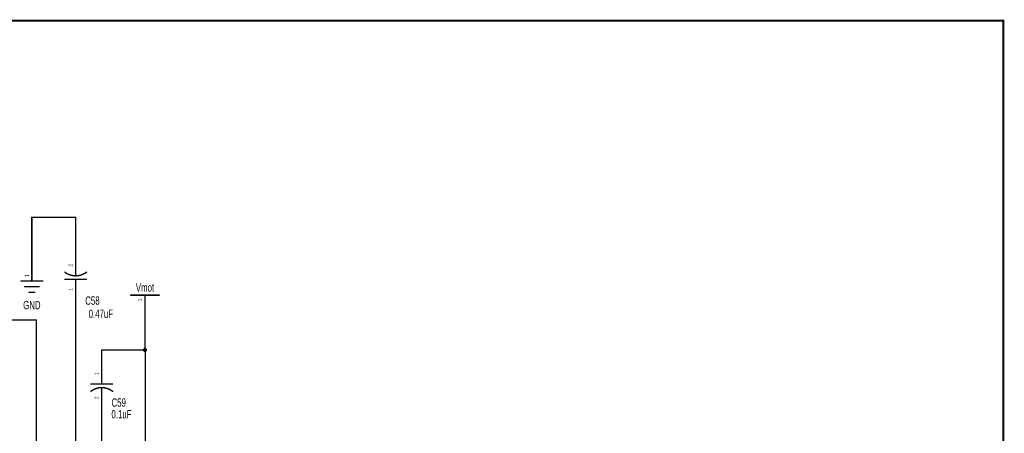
# Model space of a CAD drawing. Extents: x -2.5 to 9, y -2.1 to 6.
# Tile 7 of 7: x 2.1 to 9, y 3.1 to 6. Entities that reach past the tile are written whole.
import ezdxf
from ezdxf.enums import TextEntityAlignment as Align

# ---------------------------------------------------------------- set-up
doc = ezdxf.new("R2010")
doc.units = 0
for name, color, linetype in [('Element', 253, 'CONTINUOUS'), ('Net', 50, 'CONTINUOUS'), ('Pin', 50, 'CONTINUOUS'), ('Titles', 253, 'CONTINUOUS')]:
    doc.layers.add(name, color=color, linetype=linetype)

msp = doc.modelspace()

# ---------------------------------------------------------------- linework, layer by layer
at = {"layer": 'Element', "linetype": 'CONTINUOUS'}
for points, const_width in [([(2.4464, 4.2228), (2.453, 4.2181), (2.4599, 4.2139), (2.467, 4.2101), (2.4744, 4.2068), (2.4819, 4.204), (2.4897, 4.2017), (2.4975, 4.1999), (2.5055, 4.1986), (2.5135, 4.1978), (2.5216, 4.1976), (2.5297, 4.1978), (2.5377, 4.1986), (2.5457, 4.1999), (2.5535, 4.2017), (2.5613, 4.204), (2.5688, 4.2069), (2.5762, 4.2101), (2.5833, 4.2139), (2.5902, 4.2181), (2.5968, 4.2228)], 0.01), ([(2.5216, 4.1976), (2.5216, 4.2356)], 0.0098), ([(2.1414, 4.1621), (2.2914, 4.1621)], 0.0098), ([(2.1664, 4.1221), (2.2664, 4.1221)], 0.0098), ([(2.5966, 4.1726), (2.4466, 4.1726)], 0.0098), ([(2.5216, 4.1356), (2.5216, 4.1726)], 0.0098), ([(2.1964, 4.0821), (2.2364, 4.0821)], 0.0098), ([(2.9042, 4.0629), (3.1042, 4.0629)], 0.0098), ([(2.6277, 3.4433), (2.7777, 3.4433)], 0.0098), ([(2.7027, 3.4803), (2.7027, 3.4433)], 0.0098), ([(2.7779, 3.3931), (2.7713, 3.3978), (2.7644, 3.402), (2.7573, 3.4058), (2.7499, 3.409), (2.7424, 3.4119), (2.7346, 3.4142), (2.7268, 3.416), (2.7188, 3.4173), (2.7108, 3.4181), (2.7027, 3.4183), (2.6946, 3.4181), (2.6866, 3.4173), (2.6786, 3.416), (2.6708, 3.4142), (2.663, 3.4118), (2.6555, 3.409), (2.6481, 3.4057), (2.641, 3.402), (2.6341, 3.3978), (2.6275, 3.3931)], 0.01), ([(2.7027, 3.4183), (2.7027, 3.3803)], 0.0098)]:
    msp.add_lwpolyline(points, dxfattribs=dict(at, const_width=const_width))
for points, const_width in [([(2.4439, 4.2228, 1), (2.4489, 4.2228, 1), (2.4439, 4.2228, 1)], 0.005), ([(2.5191, 4.2356, 1), (2.5241, 4.2356, 1), (2.5191, 4.2356, 1)], 0.0049), ([(2.5191, 4.1976, 1), (2.5241, 4.1976, 1), (2.5191, 4.1976, 1)], 0.0049), ([(2.5943, 4.2228, 1), (2.5993, 4.2228, 1), (2.5943, 4.2228, 1)], 0.005), ([(2.1389, 4.1621, 1), (2.1438, 4.1621, 1), (2.1389, 4.1621, 1)], 0.0049), ([(2.1639, 4.1221, 1), (2.1688, 4.1221, 1), (2.1639, 4.1221, 1)], 0.0049), ([(2.2639, 4.1221, 1), (2.2688, 4.1221, 1), (2.2639, 4.1221, 1)], 0.0049), ([(2.2889, 4.1621, 1), (2.2938, 4.1621, 1), (2.2889, 4.1621, 1)], 0.0049), ([(2.4441, 4.1726, 1), (2.4491, 4.1726, 1), (2.4441, 4.1726, 1)], 0.0049), ([(2.5191, 4.1726, 1), (2.5241, 4.1726, 1), (2.5191, 4.1726, 1)], 0.0049), ([(2.5191, 4.1356, 1), (2.5241, 4.1356, 1), (2.5191, 4.1356, 1)], 0.0049), ([(2.5941, 4.1726, 1), (2.5991, 4.1726, 1), (2.5941, 4.1726, 1)], 0.0049), ([(2.1939, 4.0821, 1), (2.1988, 4.0821, 1), (2.1939, 4.0821, 1)], 0.0049), ([(2.2339, 4.0821, 1), (2.2388, 4.0821, 1), (2.2339, 4.0821, 1)], 0.0049), ([(2.9017, 4.0629, 1), (2.9066, 4.0629, 1), (2.9017, 4.0629, 1)], 0.0049), ([(3.1017, 4.0629, 1), (3.1066, 4.0629, 1), (3.1017, 4.0629, 1)], 0.0049), ([(2.6252, 3.4433, 1), (2.6302, 3.4433, 1), (2.6252, 3.4433, 1)], 0.0049), ([(2.7002, 3.4803, 1), (2.7052, 3.4803, 1), (2.7002, 3.4803, 1)], 0.0049), ([(2.7002, 3.4433, 1), (2.7052, 3.4433, 1), (2.7002, 3.4433, 1)], 0.0049), ([(2.7752, 3.4433, 1), (2.7802, 3.4433, 1), (2.7752, 3.4433, 1)], 0.0049), ([(2.625, 3.3931, 1), (2.63, 3.3931, 1), (2.625, 3.3931, 1)], 0.005), ([(2.7002, 3.4183, 1), (2.7052, 3.4183, 1), (2.7002, 3.4183, 1)], 0.0049), ([(2.7002, 3.3803, 1), (2.7052, 3.3803, 1), (2.7002, 3.3803, 1)], 0.0049), ([(2.7754, 3.3931, 1), (2.7804, 3.3931, 1), (2.7754, 3.3931, 1)], 0.005)]:
    msp.add_lwpolyline(points, format="xyb", dxfattribs=dict(at, const_width=const_width))
at = {"layer": 'Net', "linetype": 'CONTINUOUS', "const_width": 0.0098}
for points in [[(2.5216, 4.6055), (2.2164, 4.6055)], [(2.2164, 4.6055), (2.2164, 4.3121)], [(2.5216, 4.3856), (2.5216, 4.6055)], [(2.522, 3.9856), (2.522, 2.8809)], [(3.0042, 3.9129), (3.0042, 3.6808)], [(2.247, 3.8894), (1.2535, 3.8894)], [(2.247, 2.9495), (2.247, 3.8894)], [(2.7027, 3.6303), (2.7027, 3.6808)], [(2.7027, 3.6808), (3.0063, 3.6808)], [(2.9943, 3.6808), (2.9948, 3.6778), (2.9962, 3.675), (2.9984, 3.6729), (3.0011, 3.6715), (3.0042, 3.671), (3.0072, 3.6715), (3.01, 3.6729), (3.0121, 3.675), (3.0135, 3.6778), (3.014, 3.6808), (3.0135, 3.6839), (3.0121, 3.6866), (3.01, 3.6888), (3.0072, 3.6902), (3.0042, 3.6907), (3.0011, 3.6902), (2.9984, 3.6888), (2.9962, 3.6866), (2.9948, 3.6839), (2.9943, 3.6808)], [(3.0063, 3.6808), (3.0063, 2.8745)], [(2.7027, 2.9495), (2.7027, 3.2303)]]:
    msp.add_lwpolyline(points, dxfattribs=at)
at = {"layer": 'Net', "linetype": 'CONTINUOUS', "const_width": 0.0049}
for points in [[(2.2139, 4.6055, 1), (2.2188, 4.6055, 1), (2.2139, 4.6055, 1)], [(2.2139, 4.6055, 1), (2.2188, 4.6055, 1), (2.2139, 4.6055, 1)], [(2.5191, 4.6055, 1), (2.5241, 4.6055, 1), (2.5191, 4.6055, 1)], [(2.5191, 4.6055, 1), (2.5241, 4.6055, 1), (2.5191, 4.6055, 1)], [(2.5191, 4.3856, 1), (2.5241, 4.3856, 1), (2.5191, 4.3856, 1)], [(2.2139, 4.3121, 1), (2.2188, 4.3121, 1), (2.2139, 4.3121, 1)], [(2.5195, 3.9856, 1), (2.5245, 3.9856, 1), (2.5195, 3.9856, 1)], [(3.0017, 3.9129, 1), (3.0066, 3.9129, 1), (3.0017, 3.9129, 1)], [(2.2445, 3.8894, 1), (2.2495, 3.8894, 1), (2.2445, 3.8894, 1)], [(2.2445, 3.8894, 1), (2.2495, 3.8894, 1), (2.2445, 3.8894, 1)], [(2.7002, 3.6808, 1), (2.7052, 3.6808, 1), (2.7002, 3.6808, 1)], [(2.7002, 3.6808, 1), (2.7052, 3.6808, 1), (2.7002, 3.6808, 1)], [(2.7002, 3.6303, 1), (2.7052, 3.6303, 1), (2.7002, 3.6303, 1)], [(2.9919, 3.6808, 1), (2.9968, 3.6808, 1), (2.9919, 3.6808, 1)], [(3.0017, 3.6808, 1), (3.0066, 3.6808, 1), (3.0017, 3.6808, 1)], [(3.0039, 3.6808, 1), (3.0088, 3.6808, 1), (3.0039, 3.6808, 1)], [(3.0039, 3.6808, 1), (3.0088, 3.6808, 1), (3.0039, 3.6808, 1)], [(2.7002, 3.2303, 1), (2.7052, 3.2303, 1), (2.7002, 3.2303, 1)]]:
    msp.add_lwpolyline(points, format="xyb", dxfattribs=at)
at = {"layer": 'Pin', "linetype": 'CONTINUOUS', "const_width": 0.0049}
for points in [[(2.5191, 4.3856, 1), (2.5241, 4.3856, 1), (2.5191, 4.3856, 1)], [(2.2139, 4.3121, 1), (2.2188, 4.3121, 1), (2.2139, 4.3121, 1)], [(2.5191, 4.2356, 1), (2.5241, 4.2356, 1), (2.5191, 4.2356, 1)], [(2.2139, 4.1621, 1), (2.2188, 4.1621, 1), (2.2139, 4.1621, 1)], [(2.5191, 4.1356, 1), (2.5241, 4.1356, 1), (2.5191, 4.1356, 1)], [(3.0017, 4.0629, 1), (3.0066, 4.0629, 1), (3.0017, 4.0629, 1)], [(2.5191, 3.9856, 1), (2.5241, 3.9856, 1), (2.5191, 3.9856, 1)], [(3.0017, 3.9129, 1), (3.0066, 3.9129, 1), (3.0017, 3.9129, 1)], [(2.7002, 3.6303, 1), (2.7052, 3.6303, 1), (2.7002, 3.6303, 1)], [(2.7002, 3.4803, 1), (2.7052, 3.4803, 1), (2.7002, 3.4803, 1)], [(2.7002, 3.3803, 1), (2.7052, 3.3803, 1), (2.7002, 3.3803, 1)], [(2.7002, 3.2303, 1), (2.7052, 3.2303, 1), (2.7002, 3.2303, 1)]]:
    msp.add_lwpolyline(points, format="xyb", dxfattribs=at)
at = {"layer": 'Pin', "linetype": 'CONTINUOUS', "const_width": 0.0098}
for points in [[(2.5216, 4.2356), (2.5216, 4.3856)], [(2.2164, 4.1621), (2.2164, 4.3121)], [(2.5216, 4.1356), (2.5216, 3.9856)], [(3.0042, 4.0629), (3.0042, 3.9129)], [(2.7027, 3.4803), (2.7027, 3.6303)], [(2.7027, 3.3803), (2.7027, 3.2303)]]:
    msp.add_lwpolyline(points, dxfattribs=at)
at = {"layer": 'Titles', "linetype": 'CONTINUOUS', "const_width": 0.0131}
msp.add_lwpolyline([(8.981, -2.0921), (-2.512, -2.0921), (-2.512, 5.9759), (8.981, 5.9759), (8.981, -2.0921)], dxfattribs=at)

# ---------------------------------------------------------------- texts
at = {"layer": 'Element', "width": 0.7}
for s, p in [('Vmot', (3.0042, 4.0694)), ('C58', (2.6383, 3.9784)), ('GND', (2.2164, 3.9471)), ('0.47uF', (2.6968, 3.8867)), ('C59', (2.8213, 3.2678)), ('0.1uF', (2.8404, 3.1865))]:
    msp.add_text(s, height=0.0583, dxfattribs=at).set_placement(p, align=Align.BOTTOM_CENTER)
at = {"layer": 'Pin', "width": 0.7}
for s, p in [('2', (2.4724, 4.2618)), ('1', (2.1671, 4.1884)), ('1', (2.4724, 4.0929)), ('1', (2.955, 4.0202)), ('1', (2.6535, 3.5066)), ('2', (2.6535, 3.3377))]:
    msp.add_text(s, height=0.0292, rotation=90, dxfattribs=at).set_placement(p, align=Align.TOP_LEFT)

doc.saveas('drawing.dxf')
